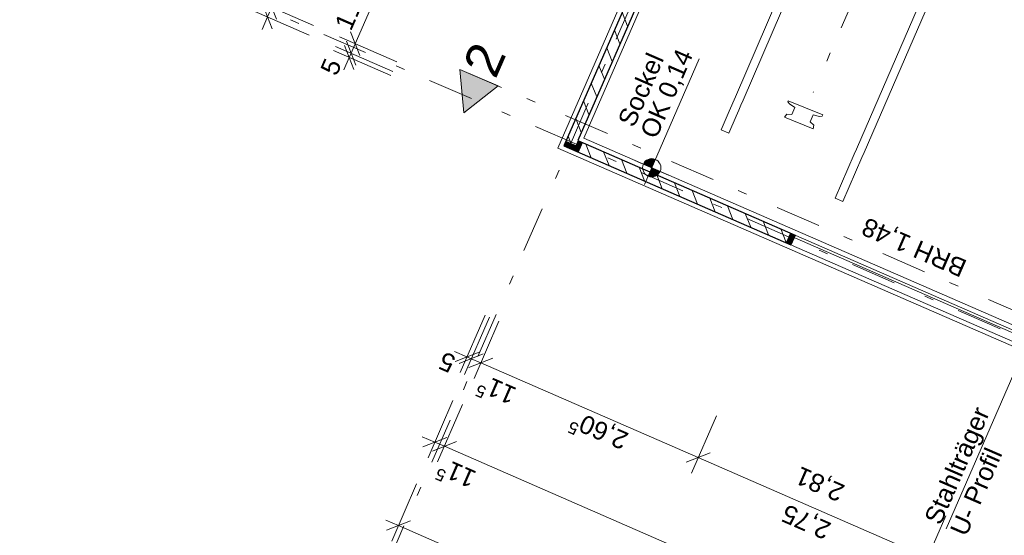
# Model space of a CAD drawing. Header units: metres. Extents: x -28 to 17.6, y -36.9 to 27.7.
# Tile 2 of 15: x -27.4 to -16.6, y -28.1 to -22.5. Entities that reach past the tile are written whole.
import ezdxf

# ---------------------------------------------------------------- set-up
doc = ezdxf.new("R2010")
doc.units = ezdxf.units.M
doc.header["$MEASUREMENT"] = 0
doc.linetypes.add('Achslinie 01', pattern=[1.166667, 0.5, -0.3, 0, -0.366667])
doc.linetypes.add('Wipeout_Contour', pattern=[1, 0, -1])
for name, color, linetype in [('00_Achsraster', 7, 'Continuous'), ('GBE_Beschriftung', 7, 'Continuous'), ('GBE_Fen_Tuer', 7, 'Continuous'), ('GBE_Gleis', 7, 'Continuous'), ('GBE_Gleisachse', 7, 'Continuous'), ('GBE_Wand_Decke_tragend_Ansicht', 7, 'Continuous'), ('GBE_Wand_Decke_tragend_Schnitt', 7, 'Continuous'), ('GBE_Wand_Decke_tragend_Schraffur', 7, 'Continuous'), ('NEU_GBE_Bemassung_fsa', 7, 'Continuous'), ('NEU_GBE_Hoehenkoten', 7, 'Continuous'), ('NEU_GBE_Sockel', 7, 'Continuous'), ('NEU_GBE_Sonstiges', 7, 'Continuous'), ('NEU_GBE_Stuetze', 7, 'Continuous'), ('NEU_GPL_Schnittlinie', 7, 'Continuous')]:
    doc.layers.add(name, color=color, linetype=linetype)
doc.styles.add('ERSTELLTER_STIL_1', font='Arial')
doc.dimstyles.new('ERSTELLTER_STIL__1', dxfattribs={"dimtxt": 0.2, "dimasz": 0.19, "dimexe": 0.18, "dimexo": 0.5, "dimgap": 0.09, "dimtad": 1, "dimzin": 0, "dimdsep": 46, "dimtxsty": 'ERSTELLTER_STIL_1', "dimblk": 'ARROWHEAD_6', "dimblk1": 'ARROWHEAD_6', "dimblk2": 'ARROWHEAD_6', "dimcen": 0.09, "dimclrd": 7, "dimclre": 7, "dimclrt": 7, "dimazin": 0, "dimtfac": 1, "dimtdec": 4, "dimtmove": 0, "dimatfit": 3, "dimfxl": 1, "dimtolj": 1, "dimtzin": 0, "dimarcsym": 0})
doc.dimstyles.new('ERSTELLTER_STIL__3', dxfattribs={"dimtxt": 0.2, "dimasz": 0.19, "dimexe": 0.18, "dimexo": 0.5, "dimgap": 0.09, "dimtad": 1, "dimzin": 0, "dimdsep": 46, "dimtxsty": 'ERSTELLTER_STIL_1', "dimblk": 'ARROWHEAD_6', "dimblk1": 'ARROWHEAD_6', "dimblk2": 'ARROWHEAD_6', "dimcen": 0.09, "dimclrd": 7, "dimclre": 7, "dimclrt": 7, "dimazin": 0, "dimtfac": 1, "dimtdec": 4, "dimtmove": 2, "dimatfit": 3, "dimfxl": 1, "dimtolj": 1, "dimtzin": 0, "dimarcsym": 0})

# ---------------------------------------------------------------- blocks, each defined once
blk = doc.blocks.new('*D1')
at = {"layer": 'NEU_GBE_Bemassung_fsa', "color": 7, "linetype": 'Continuous', "lineweight": 13}
for p, q in [((-23.344, -28.201), (-23.07, -27.57)), ((-23.407, -27.969), (-23.269, -28.029)), ((-23.138, -27.977), (-23.401, -28.081)), ((-23.269, -28.029), (-8.417, -34.497)), ((-8.492, -34.669), (-8.218, -34.039)), ((-8.549, -34.549), (-8.286, -34.446)), ((-8.417, -34.497), (-8.28, -34.557))]:
    blk.add_line(p, q, dxfattribs=at)
at = {"color": 254, "linetype": 'Wipeout_Contour', "lineweight": 0, "ltscale": 140.759384}
blk.add_wipeout([(-15.501, -31.419), (-16.191, -31.119), (-16.298, -31.363), (-15.607, -31.664)], dxfattribs=at).dxf.layer = 'NEU_GBE_Bemassung_fsa'
at = {"layer": 'NEU_GBE_Bemassung_fsa', "color": 7, "lineweight": 13, "insert": (-15.545, -31.437), "char_height": 0.2, "attachment_point": 7, "rotation": 156.4651, "style": 'ERSTELLTER_STIL_1'}
blk.add_mtext('\\A1;{\\pql;\\fArial|b0|i0|c0|p34;16,20}', dxfattribs=at)
blk = doc.blocks.new('ARROWHEAD_6')
at = {"color": 0, "linetype": 'Continuous', "lineweight": 0}
for p, q in [((0, 0), (-1, 0)), ((-0.5, -0.5), (0.5, 0.5))]:
    blk.add_line(p, q, dxfattribs=at)
blk = doc.blocks.new('*D21')
at = {"layer": 'NEU_GBE_Bemassung_fsa', "color": 7, "linetype": 'Continuous', "lineweight": 13}
for p, q in [((-22.129, -19.025), (-22.957, -20.927)), ((-23.129, -20.852), (-22.499, -21.126)), ((-22.906, -21.058), (-23.009, -20.795)), ((-22.957, -20.927), (-23.744, -22.734)), ((-23.693, -22.865), (-23.796, -22.602))]:
    blk.add_line(p, q, dxfattribs=at)
at = {"color": 254, "linetype": 'Wipeout_Contour', "lineweight": 0, "ltscale": 127.388839}
blk.add_wipeout([(-23.4, -21.926), (-23.16, -21.375), (-23.405, -21.269), (-23.645, -21.82)], dxfattribs=at).dxf.layer = 'NEU_GBE_Bemassung_fsa'
at = {"color": 254, "linetype": 'Wipeout_Contour', "lineweight": 0, "ltscale": 130.636286}
blk.add_wipeout([(-23.724, -22.67), (-23.543, -22.255), (-23.788, -22.149), (-23.969, -22.563)], dxfattribs=at).dxf.layer = 'NEU_GBE_Bemassung_fsa'
at = {"layer": 'NEU_GBE_Bemassung_fsa', "color": 7, "lineweight": 13, "char_height": 0.2, "attachment_point": 7, "rotation": 66.4651, "style": 'ERSTELLTER_STIL_1'}
for s, insert in [('\\A1;{\\pql;\\fArial|b0|i0|c0|p34;1,97}', (-23.417, -21.882)), ('\\A1;{\\pql;\\fArial|b0|i0|c0|p34;11\\fArial|b0|i0|c0|p34;\\A1{\\H.66x;\\S5^  ;}}', (-23.739, -22.627))]:
    blk.add_mtext(s, dxfattribs=dict(at, insert=insert))
blk = doc.blocks.new('*D22')
at = {"layer": 'NEU_GBE_Bemassung_fsa', "color": 7, "linetype": 'Continuous', "lineweight": 13}
for p, q in [((-22.957, -20.927), (-23.744, -22.734)), ((-23.916, -22.659), (-23.286, -22.933)), ((-23.842, -22.707), (-23.738, -22.971)), ((-23.693, -22.865), (-23.796, -22.602)), ((-23.758, -23.016), (-23.862, -22.753)), ((-23.744, -22.734), (-23.79, -22.839))]:
    blk.add_line(p, q, dxfattribs=at)
blk = doc.blocks.new('*D23')
at = {"layer": 'NEU_GBE_Bemassung_fsa', "color": 7, "linetype": 'Continuous', "lineweight": 13}
for p, q in [((-23.842, -22.707), (-23.738, -22.971)), ((-23.982, -22.81), (-23.352, -23.085)), ((-23.962, -22.764), (-23.332, -23.039)), ((-23.758, -23.016), (-23.862, -22.753)), ((-23.744, -22.734), (-23.79, -22.839)), ((-23.81, -22.885), (-23.87, -23.022)), ((-23.79, -22.839), (-23.81, -22.885))]:
    blk.add_line(p, q, dxfattribs=at)
at = {"color": 254, "linetype": 'Wipeout_Contour', "lineweight": 0, "ltscale": 132.968907}
blk.add_wipeout([(-23.93, -23.145), (-23.843, -22.943), (-24.088, -22.837), (-24.175, -23.038)], dxfattribs=at).dxf.layer = 'NEU_GBE_Bemassung_fsa'
at = {"layer": 'NEU_GBE_Bemassung_fsa', "color": 7, "lineweight": 13, "insert": (-23.948, -23.1), "char_height": 0.2, "attachment_point": 7, "rotation": 66.4651, "style": 'ERSTELLTER_STIL_1'}
blk.add_mtext('\\A1;{\\pql;\\fArial|b0|i0|c0|p34;5}', dxfattribs=at)
blk = doc.blocks.new('*D50')
at = {"layer": 'NEU_GBE_Bemassung_fsa', "color": 7, "linetype": 'Continuous', "lineweight": 13}
for p, q in [((-6.314, 22.046), (-6.417, 22.309)), ((-6.305, 22.315), (-6.365, 22.178)), ((-6.365, 22.178), (-25.624, -22.04)), ((-6.537, 22.253), (-5.907, 21.978)), ((-25.676, -21.909), (-25.572, -22.172)), ((-25.796, -21.966), (-25.165, -22.24)), ((-25.624, -22.04), (-25.684, -22.178))]:
    blk.add_line(p, q, dxfattribs=at)
at = {"color": 254, "linetype": 'Wipeout_Contour', "lineweight": 0, "ltscale": 64.532735}
blk.add_wipeout([(-16.151, -0.274), (-15.85, 0.417), (-16.095, 0.523), (-16.396, -0.168)], dxfattribs=at).dxf.layer = 'NEU_GBE_Bemassung_fsa'
at = {"layer": 'NEU_GBE_Bemassung_fsa', "color": 7, "lineweight": 13, "insert": (-16.168, -0.23), "char_height": 0.2, "attachment_point": 7, "rotation": 66.4651, "style": 'ERSTELLTER_STIL_1'}
blk.add_mtext('\\A1;{\\pql;\\fArial|b0|i0|c0|p34;48,23}', dxfattribs=at)
blk = doc.blocks.new('*D72')
at = {"layer": 'NEU_GBE_Bemassung_fsa', "color": 7, "linetype": 'Continuous', "lineweight": 13}
for p, q in [((-22.592, -26.347), (-22.317, -25.717)), ((-22.546, -26.367), (-22.271, -25.737)), ((-22.654, -26.115), (-22.517, -26.175)), ((-22.648, -26.227), (-22.385, -26.123)), ((-22.339, -26.143), (-22.602, -26.247)), ((-22.517, -26.175), (-22.471, -26.195)), ((-22.471, -26.195), (-22.365, -26.241))]:
    blk.add_line(p, q, dxfattribs=at)
at = {"color": 254, "linetype": 'Wipeout_Contour', "lineweight": 0, "ltscale": 138.858806}
blk.add_wipeout([(-22.58, -26.155), (-22.782, -26.067), (-22.888, -26.312), (-22.687, -26.399)], dxfattribs=at).dxf.layer = 'NEU_GBE_Bemassung_fsa'
at = {"layer": 'NEU_GBE_Bemassung_fsa', "color": 7, "lineweight": 13, "insert": (-22.624, -26.172), "char_height": 0.2, "attachment_point": 7, "rotation": 156.4651, "style": 'ERSTELLTER_STIL_1'}
blk.add_mtext('\\A1;{\\pql;\\fArial|b0|i0|c0|p34;5}', dxfattribs=at)
blk = doc.blocks.new('*D73')
at = {"layer": 'NEU_GBE_Bemassung_fsa', "color": 7, "linetype": 'Continuous', "lineweight": 13}
for p, q in [((-22.44, -26.413), (-22.166, -25.783)), ((-22.648, -26.227), (-22.385, -26.123)), ((-22.339, -26.143), (-22.602, -26.247)), ((-22.234, -26.189), (-22.497, -26.293)), ((-22.471, -26.195), (-22.365, -26.241)), ((-22.365, -26.241), (-19.978, -27.281))]:
    blk.add_line(p, q, dxfattribs=at)
blk = doc.blocks.new('*D74')
at = {"layer": 'NEU_GBE_Bemassung_fsa', "color": 7, "linetype": 'Continuous', "lineweight": 13}
for p, q in [((-22.234, -26.189), (-22.497, -26.293)), ((-22.365, -26.241), (-19.978, -27.281)), ((-20.053, -27.453), (-19.778, -26.823)), ((-19.846, -27.229), (-20.109, -27.333)), ((-19.978, -27.281), (-17.458, -28.379))]:
    blk.add_line(p, q, dxfattribs=at)
at = {"color": 254, "linetype": 'Wipeout_Contour', "lineweight": 0, "ltscale": 138.118766}
blk.add_wipeout([(-21.892, -26.454), (-22.307, -26.274), (-22.414, -26.518), (-21.999, -26.699)], dxfattribs=at).dxf.layer = 'NEU_GBE_Bemassung_fsa'
at = {"color": 254, "linetype": 'Wipeout_Contour', "lineweight": 0, "ltscale": 136.842187}
blk.add_wipeout([(-20.676, -26.984), (-21.319, -26.704), (-21.426, -26.949), (-20.783, -27.229)], dxfattribs=at).dxf.layer = 'NEU_GBE_Bemassung_fsa'
at = {"layer": 'NEU_GBE_Bemassung_fsa', "color": 7, "lineweight": 13, "char_height": 0.2, "attachment_point": 7, "rotation": 156.4651, "style": 'ERSTELLTER_STIL_1'}
for s, insert in [('\\A1;{\\pql;\\fArial|b0|i0|c0|p34;11\\fArial|b0|i0|c0|p34;\\A1{\\H.66x;\\S5^  ;}}', (-21.935, -26.47)), ('\\A1;{\\pql;\\fArial|b0|i0|c0|p34;2,60\\fArial|b0|i0|c0|p34;\\A1{\\H.66x;\\S5^  ;}}', (-20.705, -26.966))]:
    blk.add_mtext(s, dxfattribs=dict(at, insert=insert))
blk = doc.blocks.new('*D75')
at = {"layer": 'NEU_GBE_Bemassung_fsa', "color": 7, "linetype": 'Continuous', "lineweight": 13}
for p, q in [((-20.053, -27.453), (-19.778, -26.823)), ((-19.846, -27.229), (-20.109, -27.333)), ((-19.978, -27.281), (-17.458, -28.379)), ((-17.533, -28.55), (-17.258, -27.92)), ((-17.326, -28.327), (-17.589, -28.43)), ((-17.458, -28.379), (-12.614, -30.488))]:
    blk.add_line(p, q, dxfattribs=at)
at = {"color": 254, "linetype": 'Wipeout_Contour', "lineweight": 0, "ltscale": 134.708619}
blk.add_wipeout([(-18.445, -27.956), (-18.996, -27.716), (-19.102, -27.961), (-18.552, -28.201)], dxfattribs=at).dxf.layer = 'NEU_GBE_Bemassung_fsa'
at = {"layer": 'NEU_GBE_Bemassung_fsa', "color": 7, "lineweight": 13, "insert": (-18.489, -27.973), "char_height": 0.2, "attachment_point": 7, "rotation": 156.4651, "style": 'ERSTELLTER_STIL_1'}
blk.add_mtext('\\A1;{\\pql;\\fArial|b0|i0|c0|p34;2,75}', dxfattribs=at)
blk = doc.blocks.new('*D76')
at = {"layer": 'NEU_GBE_Bemassung_fsa', "color": 7, "linetype": 'Continuous', "lineweight": 13}
for p, q in [((-17.533, -28.55), (-17.258, -27.92)), ((-17.326, -28.327), (-17.589, -28.43)), ((-17.458, -28.379), (-12.614, -30.488)), ((-12.483, -30.436), (-12.746, -30.54))]:
    blk.add_line(p, q, dxfattribs=at)
at = {"color": 254, "linetype": 'Wipeout_Contour', "lineweight": 0, "ltscale": 132.770831}
blk.add_wipeout([(-14.717, -29.579), (-15.36, -29.299), (-15.467, -29.544), (-14.824, -29.824)], dxfattribs=at).dxf.layer = 'NEU_GBE_Bemassung_fsa'
at = {"layer": 'NEU_GBE_Bemassung_fsa', "color": 7, "lineweight": 13, "insert": (-14.746, -29.561), "char_height": 0.2, "attachment_point": 7, "rotation": 156.4651, "style": 'ERSTELLTER_STIL_1'}
blk.add_mtext('\\A1;{\\pql;\\fArial|b0|i0|c0|p34;5,28\\fArial|b0|i0|c0|p34;\\A1{\\H.66x;\\S5^  ;}}', dxfattribs=at)
blk = doc.blocks.new('*D81')
at = {"layer": 'NEU_GBE_Bemassung_fsa', "color": 7, "linetype": 'Continuous', "lineweight": 13}
for p, q in [((-22.945, -27.284), (-22.671, -26.654)), ((-22.84, -27.33), (-22.565, -26.7)), ((-23.008, -27.052), (-22.87, -27.112)), ((-22.739, -27.06), (-23.002, -27.164)), ((-22.633, -27.106), (-22.896, -27.21)), ((-22.87, -27.112), (-22.765, -27.158)), ((-22.765, -27.158), (-8.124, -33.535))]:
    blk.add_line(p, q, dxfattribs=at)
blk = doc.blocks.new('*D82')
at = {"layer": 'NEU_GBE_Bemassung_fsa', "color": 7, "linetype": 'Continuous', "lineweight": 13}
for p, q in [((-22.633, -27.106), (-22.896, -27.21)), ((-22.765, -27.158), (-8.124, -33.535)), ((-8.255, -33.586), (-7.992, -33.483))]:
    blk.add_line(p, q, dxfattribs=at)
at = {"color": 254, "linetype": 'Wipeout_Contour', "lineweight": 0, "ltscale": 142.066123}
blk.add_wipeout([(-22.32, -27.367), (-22.752, -27.178), (-22.866, -27.44), (-22.434, -27.629)], dxfattribs=at).dxf.layer = 'NEU_GBE_Bemassung_fsa'
at = {"color": 254, "linetype": 'Wipeout_Contour', "lineweight": 0, "ltscale": 136.766469}
blk.add_wipeout([(-15.101, -30.503), (-15.792, -30.202), (-15.899, -30.447), (-15.208, -30.747)], dxfattribs=at).dxf.layer = 'NEU_GBE_Bemassung_fsa'
at = {"color": 254, "linetype": 'Wipeout_Contour', "lineweight": 0, "ltscale": 138.381516}
blk.add_wipeout([(-8.187, -33.514), (-8.602, -33.333), (-8.709, -33.578), (-8.294, -33.759)], dxfattribs=at).dxf.layer = 'NEU_GBE_Bemassung_fsa'
at = {"layer": 'NEU_GBE_Bemassung_fsa', "color": 7, "lineweight": 13, "char_height": 0.2, "attachment_point": 7, "rotation": 156.4651, "style": 'ERSTELLTER_STIL_1'}
for s, insert in [('\\A1;{\\pql;\\fArial|b0|i0|c0|p34;11\\fArial|b0|i0|c0|p34;\\A1{\\H.66x;\\S5^  ;}}', (-22.376, -27.387)), ('\\A1;{\\pql;\\fArial|b0|i0|c0|p34;15,97}', (-15.145, -30.52)), ('\\A1;{\\pql;\\fArial|b0|i0|c0|p34;11\\fArial|b0|i0|c0|p34;\\A1{\\H.66x;\\S5^  ;}}', (-8.23, -33.529))]:
    blk.add_mtext(s, dxfattribs=dict(at, insert=insert))
blk = doc.blocks.new('*D83')
at = {"layer": 'NEU_GBE_Bemassung_fsa', "color": 7, "linetype": 'Continuous', "lineweight": 13}
for p, q in [((-22.765, -27.158), (-8.124, -33.535)), ((-8.198, -33.707), (-7.924, -33.076)), ((-8.093, -33.753), (-7.818, -33.122)), ((-8.255, -33.586), (-7.992, -33.483)), ((-7.887, -33.529), (-8.15, -33.632)), ((-8.124, -33.535), (-8.018, -33.581)), ((-8.018, -33.581), (-7.881, -33.641))]:
    blk.add_line(p, q, dxfattribs=at)
blk = doc.blocks.new('*D87')
at = {"layer": 'NEU_GBE_Bemassung_fsa', "color": 7, "linetype": 'Continuous', "lineweight": 13}
for p, q in [((-5.443, 21.541), (-5.546, 21.805)), ((-5.494, 21.673), (-24.661, -22.334)), ((-24.713, -22.203), (-24.609, -22.466))]:
    blk.add_line(p, q, dxfattribs=at)
at = {"color": 254, "linetype": 'Wipeout_Contour', "lineweight": 0, "ltscale": 89.061525}
blk.add_wipeout([(-5.709, 21.233), (-5.521, 21.665), (-5.783, 21.779), (-5.971, 21.347)], dxfattribs=at).dxf.layer = 'NEU_GBE_Bemassung_fsa'
at = {"color": 254, "linetype": 'Wipeout_Contour', "lineweight": 0, "ltscale": 60.87517}
blk.add_wipeout([(-15.234, -0.673), (-14.933, 0.017), (-15.178, 0.124), (-15.479, -0.567)], dxfattribs=at).dxf.layer = 'NEU_GBE_Bemassung_fsa'
at = {"color": 254, "linetype": 'Wipeout_Contour', "lineweight": 0, "ltscale": 132.259145}
blk.add_wipeout([(-24.641, -22.271), (-24.46, -21.856), (-24.705, -21.749), (-24.885, -22.164)], dxfattribs=at).dxf.layer = 'NEU_GBE_Bemassung_fsa'
at = {"layer": 'NEU_GBE_Bemassung_fsa', "color": 7, "lineweight": 13, "char_height": 0.2, "attachment_point": 7, "rotation": 66.4651, "style": 'ERSTELLTER_STIL_1'}
for s, insert in [('\\A1;{\\pql;\\fArial|b0|i0|c0|p34;11\\fArial|b0|i0|c0|p34;\\A1{\\H.66x;\\S5^  ;}}', (-5.73, 21.289)), ('\\A1;{\\pql;\\fArial|b0|i0|c0|p34;48,00}', (-15.251, -0.629)), ('\\A1;{\\pql;\\fArial|b0|i0|c0|p34;11\\fArial|b0|i0|c0|p34;\\A1{\\H.66x;\\S5^  ;}}', (-24.656, -22.228))]:
    blk.add_mtext(s, dxfattribs=dict(at, insert=insert))
blk = doc.blocks.new('*D88')
at = {"layer": 'NEU_GBE_Bemassung_fsa', "color": 7, "linetype": 'Continuous', "lineweight": 13}
for p, q in [((-5.494, 21.673), (-24.661, -22.334)), ((-24.833, -22.259), (-24.203, -22.534)), ((-24.713, -22.203), (-24.609, -22.466)), ((-24.879, -22.365), (-24.249, -22.639)), ((-24.655, -22.571), (-24.759, -22.308)), ((-24.661, -22.334), (-24.707, -22.44)), ((-24.707, -22.44), (-24.767, -22.577))]:
    blk.add_line(p, q, dxfattribs=at)

msp = doc.modelspace()

# ---------------------------------------------------------------- hatches: boundary and pattern name
at = {"layer": 'GBE_Wand_Decke_tragend_Schraffur', "linetype": 'Continuous', "lineweight": 13}
h = msp.add_hatch(dxfattribs=at)
h.set_pattern_fill('MW_Vormauerziegel_0001', style=0, pattern_type=2)
h.set_pattern_definition([(111.465, (-19.20709, -24.83478), (0.139596, 0.05489), [])])
h.paths.add_polyline_path([(-21.453, -23.857), (-18.959, -24.943), (-18.914, -24.838), (-21.301, -23.798), (-20.514, -21.991), (-20.62, -21.945)])
at = {"layer": 'NEU_GBE_Stuetze', "linetype": 'Continuous', "lineweight": 13}
for points in [[(-21.323, -23.848), (-21.347, -23.903), (-21.453, -23.857), (-21.429, -23.802)], [(-21.244, -23.822), (-21.29, -23.928), (-21.347, -23.903), (-21.301, -23.798)], [(-18.969, -24.814), (-19.015, -24.919), (-18.959, -24.943), (-18.914, -24.838)]]:
    msp.add_hatch(color=7, dxfattribs=at).paths.add_polyline_path(points)

# ---------------------------------------------------------------- linework, layer by layer
at = {"layer": '00_Achsraster', "color": 8, "linetype": 'Achslinie 01', "lineweight": 18}
for p, q in [((1.069, 27.709), (-24.006, -29.863)), ((-1.566, -32.442), (-27.429, -21.177))]:
    msp.add_line(p, q, dxfattribs=at)
at = {"layer": 'GBE_Beschriftung', "color": 7, "linetype": 'Continuous', "lineweight": 13}
msp.add_lwpolyline([(-16.384, -26.065), (-16.549, -26.441), (-17.255, -28.063)], dxfattribs=at)
at = {"layer": 'GBE_Fen_Tuer', "color": 7, "linetype": 'Continuous', "lineweight": 18}
for p, q in [((-16.406, -25.963), (-18.918, -24.868)), ((-16.394, -25.935), (-18.906, -24.841))]:
    msp.add_line(p, q, dxfattribs=at)
at = {"layer": 'GBE_Gleis', "color": 9, "linetype": 'Continuous', "lineweight": 18}
for p, q in [((-19.57, -23.316), (-19.638, -23.475)), ((-19.485, -23.353), (-19.509, -23.41)), ((-19.509, -23.41), (-19.533, -23.465)), ((-19.638, -23.475), (-19.726, -23.68)), ((-19.56, -23.529), (-19.641, -23.717)), ((-19.533, -23.465), (-19.56, -23.529)), ((-19.726, -23.68), (-19.641, -23.717)), ((-18.241, -23.893), (-18.266, -23.949)), ((-18.266, -23.949), (-18.474, -24.43)), ((-18.181, -23.986), (-18.389, -24.468)), ((-18.156, -23.93), (-18.181, -23.986)), ((-18.474, -24.43), (-18.389, -24.468))]:
    msp.add_line(p, q, dxfattribs=at)
at = {"layer": 'GBE_Gleis', "color": 9, "linetype": 'Continuous', "lineweight": 18, "flags": 128}
for points in [[(0.269, 22.353), (-7.13, 5.39), (-14.079, -10.588), (-16.282, -15.673), (-19.57, -23.316)], [(0.355, 22.316), (-7.05, 5.35), (-13.998, -10.645), (-16.195, -15.715), (-19.485, -23.353)], [(1.597, 21.775), (-5.878, 4.639), (-11.669, -8.713), (-18.241, -23.893)], [(1.682, 21.738), (-5.794, 4.597), (-11.582, -8.755), (-18.156, -23.93)]]:
    msp.add_lwpolyline(points, dxfattribs=at)
at = {"layer": 'GBE_Gleisachse', "color": 251, "linetype": 'Achslinie 01', "lineweight": 18, "true_color": 0x5f5f5f, "flags": 128}
msp.add_lwpolyline([(0.973, 22.047), (-6.503, 4.906), (-12.291, -8.447), (-18.716, -23.269)], dxfattribs=at)
at = {"layer": 'GBE_Wand_Decke_tragend_Ansicht', "color": 253, "linetype": 'Continuous', "lineweight": 18, "true_color": 0x9f9f9f}
msp.add_line((-16.439, -26.041), (-18.952, -24.946), dxfattribs=at)
at = {"layer": 'GBE_Wand_Decke_tragend_Schnitt', "color": 7, "linetype": 'Continuous', "lineweight": 25}
msp.add_line((-18.914, -24.838), (-18.959, -24.943), dxfattribs=at)
for points in [[(-20.62, -21.945), (-21.453, -23.857), (-18.959, -24.943)], [(-20.514, -21.991), (-21.301, -23.798), (-18.914, -24.838)]]:
    msp.add_lwpolyline(points, dxfattribs=at)
at = {"layer": 'NEU_GBE_Sockel', "color": 9, "linetype": 'Continuous', "lineweight": 18}
for points in [[(-1.555, 20.137), (-2.22, 20.427), (-21.518, -23.883), (-6.575, -30.392), (12.724, 13.918), (12.055, 14.21)], [(-1.641, 19.94), (-2.109, 20.144), (-21.235, -23.772), (-6.686, -30.109), (12.441, 13.807), (11.969, 14.012)]]:
    msp.add_lwpolyline(points, dxfattribs=at)
at = {"layer": 'NEU_GBE_Sonstiges', "color": 7, "linetype": 'Continuous', "lineweight": 13}
for p, q in [((-18.995, -23.373), (-18.99, -23.36)), ((-18.977, -23.395), (-18.995, -23.373)), ((-18.99, -23.36), (-18.61, -23.516)), ((-18.918, -23.436), (-18.977, -23.395)), ((-18.951, -23.511), (-18.918, -23.436)), ((-19.03, -23.542), (-19.005, -23.508)), ((-19.03, -23.542), (-18.715, -23.671)), ((-19.005, -23.508), (-18.951, -23.511)), ((-18.747, -23.592), (-18.715, -23.517)), ((-18.715, -23.517), (-18.644, -23.532)), ((-18.644, -23.532), (-18.616, -23.53)), ((-18.616, -23.53), (-18.61, -23.516)), ((-18.708, -23.63), (-18.747, -23.592)), ((-18.715, -23.671), (-18.708, -23.63))]:
    msp.add_line(p, q, dxfattribs=at)

# ---------------------------------------------------------------- next in the draw order: dimensions: what is measured, and where the dimension line sits
at = {"layer": 'NEU_GBE_Bemassung_fsa', "color": 7, "linetype": 'Continuous', "lineweight": 13}
for base, p1, p2, angle, picture, middle, turn in [((-23.744, -22.734), (-20.62, -21.945), (-21.301, -23.798), 246.4651, '*D21', (-23.399, -21.59), 66.4651), ((-8.417, -34.497), (-21.453, -23.857), (-6.601, -30.326), 336.4651, '*D1', (-15.909, -31.387), 156.4651)]:
    dim = msp.add_linear_dim(base=base, p1=p1, p2=p2, angle=angle, dimstyle='ERSTELLTER_STIL__1', dxfattribs=at)
    dim.commit()
    dim.dimension.update_dxf_attribs({"geometry": picture, "text_midpoint": middle, "dimtype": 160, "text_rotation": turn})

# ---------------------------------------------------------------- next in the draw order: dimensions: what is measured, and where the dimension line sits
dim = msp.add_linear_dim(base=(-23.79, -22.839), p1=(-21.301, -23.798), p2=(-21.453, -23.857), angle=246.4651, dimstyle='ERSTELLTER_STIL__1', dxfattribs=at)
dim.commit()
dim.dimension.update_dxf_attribs({"geometry": '*D22', "text_midpoint": (-23.671, -22.215), "dimtype": 160, "text_rotation": 66.4651})

# ---------------------------------------------------------------- next in the draw order: dimensions: what is measured, and where the dimension line sits
dim = msp.add_linear_dim(base=(-23.81, -22.885), p1=(-21.453, -23.857), p2=(-21.518, -23.883), angle=246.4651, dimstyle='ERSTELLTER_STIL__1', dxfattribs=at)
dim.commit()
dim.dimension.update_dxf_attribs({"geometry": '*D23', "text_midpoint": (-24.008, -22.989), "dimtype": 160, "text_rotation": 66.4651})

# ---------------------------------------------------------------- next in the draw order: dimensions: what is measured, and where the dimension line sits
dim = msp.add_linear_dim(base=(-25.624, -22.04), p1=(-2.194, 20.361), p2=(-21.453, -23.857), angle=246.4651, dimstyle='ERSTELLTER_STIL__1', dxfattribs=at)
dim.commit()
dim.dimension.update_dxf_attribs({"geometry": '*D50', "text_midpoint": (-16.119, 0.134), "dimtype": 160, "text_rotation": 66.4651})

# ---------------------------------------------------------------- next in the draw order: dimensions: what is measured, and where the dimension line sits
dim = msp.add_linear_dim(base=(-22.471, -26.195), p1=(-21.518, -23.883), p2=(-21.453, -23.857), angle=336.4651, dimstyle='ERSTELLTER_STIL__1', dxfattribs=at)
dim.commit()
dim.dimension.update_dxf_attribs({"geometry": '*D72', "text_midpoint": (-22.736, -26.232), "dimtype": 160, "text_rotation": 156.4651})

# ---------------------------------------------------------------- next in the draw order: dimensions: what is measured, and where the dimension line sits
dim = msp.add_linear_dim(base=(-22.36543, -26.2411), p1=(-21.45258, -23.85717), p2=(-21.30123, -23.79766), angle=336.46509, dimstyle='ERSTELLTER_STIL__1', dxfattribs=at)
dim.commit()
dim.dimension.update_dxf_attribs({"geometry": '*D73', "text_midpoint": (-22.34752, -26.4016), "dimtype": 160, "text_rotation": 156.46509})

# ---------------------------------------------------------------- next in the draw order: dimensions: what is measured, and where the dimension line sits
dim = msp.add_linear_dim(base=(-19.978, -27.281), p1=(-21.301, -23.798), p2=(-18.959, -24.943), angle=336.4651, dimstyle='ERSTELLTER_STIL__1', dxfattribs=at)
dim.commit()
dim.dimension.update_dxf_attribs({"geometry": '*D74', "text_midpoint": (-21.239, -26.884), "dimtype": 160, "text_rotation": 156.4651})

# ---------------------------------------------------------------- next in the draw order: dimensions: what is measured, and where the dimension line sits
dim = msp.add_linear_dim(base=(-17.458, -28.379), p1=(-18.959, -24.943), p2=(-16.439, -26.041), angle=336.4651, dimstyle='ERSTELLTER_STIL__1', dxfattribs=at)
dim.commit()
dim.dimension.update_dxf_attribs({"geometry": '*D75', "text_midpoint": (-18.781, -27.955), "dimtype": 160, "text_rotation": 156.4651})

# ---------------------------------------------------------------- next in the draw order: dimensions: what is measured, and where the dimension line sits
dim = msp.add_linear_dim(base=(-12.614, -30.488), p1=(-16.439, -26.041), p2=(-11.596, -28.15), angle=336.4651, dimstyle='ERSTELLTER_STIL__1', dxfattribs=at)
dim.commit()
dim.dimension.update_dxf_attribs({"geometry": '*D76', "text_midpoint": (-15.28, -29.48), "dimtype": 160, "text_rotation": 156.4651})

# ---------------------------------------------------------------- next in the draw order: dimensions: what is measured, and where the dimension line sits
dim = msp.add_linear_dim(base=(-22.76474, -27.15792), p1=(-21.45258, -23.85717), p2=(-21.30123, -23.79766), angle=336.46509, dimstyle='ERSTELLTER_STIL__3', dxfattribs=at)
dim.commit()
dim.dimension.update_dxf_attribs({"geometry": '*D81', "text_midpoint": (-22.78772, -27.31879), "dimtype": 160, "text_rotation": 156.46509})

# ---------------------------------------------------------------- next in the draw order: dimensions: what is measured, and where the dimension line sits
dim = msp.add_linear_dim(base=(-8.124, -33.535), p1=(-21.301, -23.798), p2=(-6.66, -30.174), angle=336.4651, dimstyle='ERSTELLTER_STIL__1', dxfattribs=at)
dim.commit()
dim.dimension.update_dxf_attribs({"geometry": '*D82', "text_midpoint": (-15.509, -30.471), "dimtype": 160, "text_rotation": 156.4651})

# ---------------------------------------------------------------- next in the draw order: hatches: boundary and pattern name
at = {"layer": 'NEU_GBE_Hoehenkoten', "linetype": 'Continuous', "lineweight": 13}
for points in [[(-20.488, -24.097), (-20.448, -24.005), (-20.487, -23.997), (-20.525, -24.004), (-20.558, -24.025), (-20.58, -24.057)], [(-20.488, -24.097), (-20.528, -24.189), (-20.49, -24.197), (-20.452, -24.19), (-20.419, -24.169), (-20.397, -24.137)]]:
    msp.add_hatch(color=7, dxfattribs=at).paths.add_polyline_path(points)

# ---------------------------------------------------------------- next in the draw order: linework, layer by layer
at = {"layer": 'NEU_GBE_Hoehenkoten', "color": 7, "linetype": 'Continuous', "lineweight": 13}
msp.add_line((-20.305, -24.177), (-20.672, -24.017), dxfattribs=at)
msp.add_circle((-20.488, -24.097), 0.1, dxfattribs=at)

# ---------------------------------------------------------------- next in the draw order: texts
at = {"layer": 'GBE_Beschriftung', "color": 7, "linetype": 'Continuous', "lineweight": 100, "char_height": 0.2, "attachment_point": 7, "rotation": 156.4651, "style": 'ERSTELLTER_STIL_1'}
for s, insert in [('\\A1;{\\pql;\\fArial|b0|i0|c0|p34;BRH 1,48}', (-16.998, -25.089)), ('\\A1;{\\pql;\\fArial|b0|i0|c0|p34;2,81}', (-18.339, -27.558))]:
    msp.add_mtext(s, dxfattribs=dict(at, insert=insert))
at = {"layer": 'GBE_Beschriftung', "color": 7, "linetype": 'Continuous', "lineweight": 13, "insert": (-17.501, -27.956), "char_height": 0.2, "width": 1.66056, "attachment_point": 1, "rotation": 66.4651, "line_spacing_factor": 0.92378, "style": 'ERSTELLTER_STIL_1'}
msp.add_mtext('\\A1;{\\pql;\\fArial|b0|i0|c0|p34;Stahlträger U- Profil}', dxfattribs=at)

# ---------------------------------------------------------------- next in the draw order: dimensions: what is measured, and where the dimension line sits
at = {"layer": 'NEU_GBE_Bemassung_fsa', "color": 7, "linetype": 'Continuous', "lineweight": 13}
for base, p1, p2, angle, picture, middle, turn in [((-24.661, -22.334), (-2.134, 20.21), (-21.301, -23.798), 246.4651, '*D87', (-15.202, -0.266), 66.4651), ((-8.0181, -33.5806), (-6.6601, -30.1744), (-6.6005, -30.3258), 336.4651, '*D83', (-8.6424, -33.4614), 156.4651)]:
    dim = msp.add_linear_dim(base=base, p1=p1, p2=p2, angle=angle, dimstyle='ERSTELLTER_STIL__1', dxfattribs=at)
    dim.commit()
    dim.dimension.update_dxf_attribs({"geometry": picture, "text_midpoint": middle, "dimtype": 160, "text_rotation": turn})

# ---------------------------------------------------------------- next in the draw order: hatches: boundary and pattern name
at = {"layer": 'NEU_GPL_Schnittlinie', "linetype": 'Continuous', "lineweight": 18, "true_color": 0x0073a8}
msp.add_hatch(color=144, dxfattribs=at).paths.add_polyline_path([(-22.595, -23.016), (-22.176, -23.198), (-22.553, -23.492)])

# ---------------------------------------------------------------- next in the draw order: linework, layer by layer
at = {"layer": 'NEU_GBE_Hoehenkoten', "color": 7, "linetype": 'Continuous', "lineweight": 13}
msp.add_line((-20.568, -24.28), (-19.967, -22.899), dxfattribs=at)
at = {"layer": 'NEU_GPL_Schnittlinie', "color": 144, "linetype": 'Continuous', "lineweight": 18, "true_color": 0x0073a8, "flags": 128}
msp.add_lwpolyline([(-22.595, -23.016), (-22.176, -23.198), (-22.553, -23.492)], close=True, dxfattribs=at)

# ---------------------------------------------------------------- next in the draw order: texts
at = {"layer": 'NEU_GPL_Schnittlinie', "color": 144, "linetype": 'Continuous', "lineweight": 18, "true_color": 0x0073a8, "insert": (-22.447, -22.687), "char_height": 0.4, "attachment_point": 3, "rotation": 66.4651, "style": 'ERSTELLTER_STIL_1'}
msp.add_mtext('\\A1;{\\pqr;\\fArial|b0|i0|c0|p34;2}', dxfattribs=at)

# ---------------------------------------------------------------- next in the draw order: dimensions: what is measured, and where the dimension line sits
at = {"layer": 'NEU_GBE_Bemassung_fsa', "color": 7, "linetype": 'Continuous', "lineweight": 13}
dim = msp.add_linear_dim(base=(-24.707, -22.44), p1=(-21.301, -23.798), p2=(-21.453, -23.857), angle=246.4651, dimstyle='ERSTELLTER_STIL__1', dxfattribs=at)
dim.commit()
dim.dimension.update_dxf_attribs({"geometry": '*D88', "text_midpoint": (-24.588, -21.815), "dimtype": 160, "text_rotation": 66.4651})

# ---------------------------------------------------------------- next in the draw order: wipeouts: each hides what was drawn before it
at = {"color": 254, "linetype": 'Wipeout_Contour', "lineweight": 0, "ltscale": 123.62638}
msp.add_wipeout([(-20.388, -23.85), (-19.959, -22.866), (-20.204, -22.76), (-20.633, -23.744)], dxfattribs=at).dxf.layer = 'NEU_GBE_Hoehenkoten'

# ---------------------------------------------------------------- next in the draw order: linework, layer by layer
at = {"layer": 'NEU_GPL_Schnittlinie', "color": 144, "linetype": 'Achslinie 01', "lineweight": 18, "true_color": 0x0073a8}
msp.add_line((-22.595, -23.016), (-5.216, -30.585), dxfattribs=at)

# ---------------------------------------------------------------- next in the draw order: texts
at = {"layer": 'GBE_Beschriftung', "color": 7, "linetype": 'Continuous', "lineweight": 13, "insert": (-20.867, -23.584), "char_height": 0.2, "attachment_point": 1, "rotation": 66.4651, "style": 'ERSTELLTER_STIL_1'}
msp.add_mtext('\\A1;{\\pql;\\fArial|b0|i0|c0|p34;Sockel}', dxfattribs=at)
at = {"layer": 'NEU_GBE_Hoehenkoten', "color": 7, "lineweight": 13, "insert": (-20.405, -23.806), "char_height": 0.2, "attachment_point": 7, "rotation": 66.4651, "style": 'ERSTELLTER_STIL_1'}
msp.add_mtext('\\A1;{\\pql;\\fArial|b0|i0|c0|p34;OK 0,14}', dxfattribs=at)

doc.saveas('drawing.dxf')
